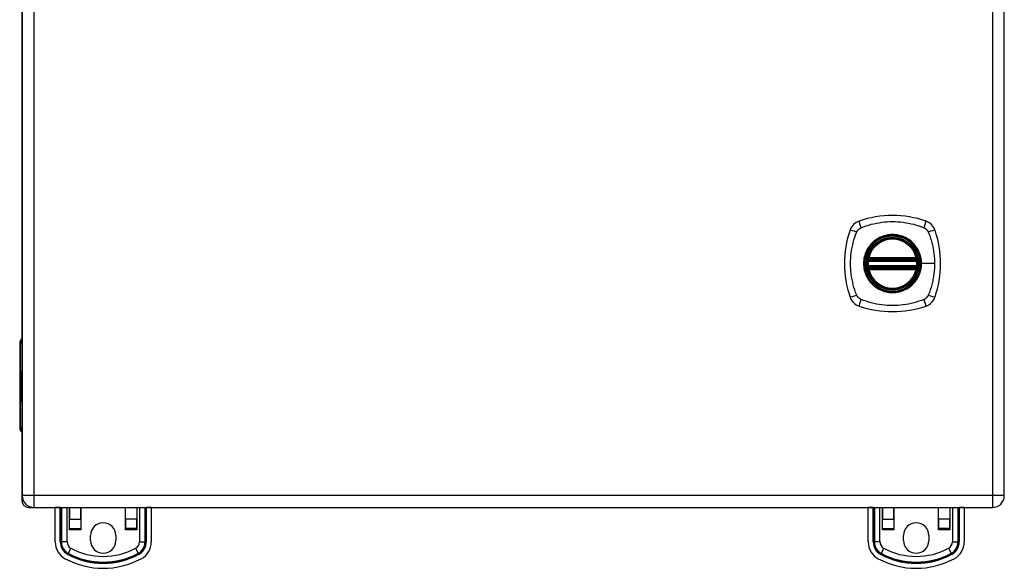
# Model space of a CAD drawing. Header units: inches. Extents: x 5.6 to 93.2, y 7 to 55.8.
# Tile 7 of 11: x 38 to 50.1, y 24.7 to 31.4. Entities that reach past the tile are written whole.
import ezdxf

# ---------------------------------------------------------------- set-up
doc = ezdxf.new("R2010")
doc.units = ezdxf.units.IN
doc.header["$MEASUREMENT"] = 0
doc.layers.add('Visible Edges(ANSI)', color=7, linetype='Continuous', lineweight=25)
doc.layers.add('Visible Tangent Edges(ANSI)', color=7, linetype='Continuous', lineweight=25)

msp = doc.modelspace()

# ---------------------------------------------------------------- linework, layer by layer
at = {"layer": 'Visible Edges(ANSI)'}
for p, q in [((38.03, 37.261), (38.03, 25.553)), ((50.11, 25.553), (50.11, 37.261)), ((38.026, 35.334), (38.026, 27.48)), ((48.442, 28.466), (49.028, 28.466)), ((48.438, 28.446), (49.032, 28.446)), ((49.032, 28.368), (48.438, 28.368)), ((49.028, 28.348), (48.442, 28.348)), ((37.999, 27.431), (37.999, 26.383)), ((38.023, 27.082), (38.03, 27.082)), ((38.023, 26.98), (38.023, 27.082)), ((38.011, 26.998), (38.023, 26.98)), ((38.022, 26.96), (38.011, 26.992)), ((38.017, 26.958), (38.022, 26.96)), ((38.017, 26.958), (38.03, 26.958)), ((38.03, 26.931), (38.017, 26.958)), ((38.018, 26.914), (38.028, 26.914)), ((38.019, 26.914), (38.029, 26.914)), ((38.019, 26.875), (38.019, 26.914)), ((38.022, 26.96), (38.03, 26.96)), ((38.023, 26.98), (38.03, 26.98)), ((38.023, 26.912), (38.029, 26.912)), ((38.023, 26.912), (38.023, 26.887)), ((38.024, 26.978), (38.03, 26.969)), ((38.03, 26.978), (38.024, 26.978)), ((38.029, 26.917), (38.03, 26.92)), ((38.029, 26.917), (38.03, 26.917)), ((38.011, 26.877), (38.021, 26.851)), ((38.011, 26.86), (38.011, 26.877)), ((38.011, 26.86), (38.018, 26.86)), ((38.018, 26.845), (38.011, 26.86)), ((38.011, 26.835), (38.018, 26.843)), ((38.011, 26.835), (38.025, 26.835)), ((38.011, 26.818), (38.011, 26.835)), ((38.021, 26.832), (38.011, 26.818)), ((38.011, 26.811), (38.03, 26.801)), ((38.011, 26.797), (38.011, 26.811)), ((38.011, 26.797), (38.029, 26.797)), ((38.019, 26.793), (38.011, 26.797)), ((38.011, 26.775), (38.023, 26.769)), ((38.011, 26.761), (38.011, 26.775)), ((38.015, 26.882), (38.012, 26.882)), ((38.018, 26.845), (38.028, 26.845)), ((38.018, 26.843), (38.018, 26.845)), ((38.018, 26.843), (38.026, 26.843)), ((38.019, 26.875), (38.028, 26.875)), ((38.021, 26.851), (38.03, 26.865)), ((38.021, 26.851), (38.03, 26.851)), ((38.021, 26.832), (38.027, 26.832)), ((38.03, 26.808), (38.021, 26.832)), ((38.024, 26.886), (38.03, 26.886)), ((38.03, 26.848), (38.024, 26.84)), ((38.024, 26.84), (38.024, 26.838)), ((38.024, 26.838), (38.03, 26.825)), ((38.024, 26.769), (38.03, 26.769)), ((38.025, 26.838), (38.03, 26.844)), ((38.03, 26.838), (38.025, 26.838)), ((38.027, 26.79), (38.027, 26.787)), ((38.027, 26.79), (38.03, 26.79)), ((38.03, 26.789), (38.027, 26.79)), ((38.028, 26.833), (38.03, 26.833)), ((38.03, 26.829), (38.028, 26.833)), ((38.029, 26.801), (38.029, 26.797)), ((38.029, 26.797), (38.03, 26.797)), ((38.029, 26.785), (38.03, 26.785)), ((38.029, 26.769), (38.029, 26.761)), ((38.011, 26.761), (38.029, 26.761)), ((38.019, 26.757), (38.011, 26.761)), ((38.011, 26.74), (38.023, 26.734)), ((38.011, 26.726), (38.011, 26.74)), ((38.011, 26.726), (38.029, 26.726)), ((38.023, 26.719), (38.011, 26.726)), ((38.019, 26.757), (38.03, 26.757)), ((38.024, 26.733), (38.03, 26.733)), ((38.025, 26.751), (38.028, 26.751)), ((38.029, 26.761), (38.03, 26.761)), ((38.029, 26.733), (38.029, 26.726)), ((38.029, 26.726), (38.03, 26.726)), ((38.026, 26.334), (38.026, 25.491)), ((38.03, 25.553), (38.03, 25.553)), ((38.11, 25.407), (38.176, 25.407)), ((38.176, 25.407), (49.964, 25.407)), ((38.436, 25.407), (38.436, 25.407)), ((38.436, 24.984), (38.436, 25.407)), ((38.498, 25.407), (38.498, 25.407)), ((38.612, 25.407), (38.612, 25.265)), ((38.612, 25.132), (38.612, 25.407)), ((38.75, 25.265), (38.75, 25.407)), ((38.751, 25.407), (38.751, 25.132)), ((39.302, 25.132), (39.302, 25.407)), ((39.302, 25.265), (39.302, 25.407)), ((39.44, 25.407), (39.44, 25.132)), ((39.44, 25.407), (39.44, 25.265)), ((39.555, 25.407), (39.555, 25.407)), ((39.617, 25.407), (39.617, 24.984)), ((39.617, 25.407), (39.617, 25.407)), ((48.436, 25.407), (48.436, 25.407)), ((48.436, 24.984), (48.436, 25.407)), ((48.498, 25.407), (48.498, 25.407)), ((48.612, 25.407), (48.612, 25.265)), ((48.612, 25.132), (48.612, 25.407)), ((48.75, 25.265), (48.75, 25.407)), ((48.751, 25.407), (48.751, 25.132)), ((49.302, 25.132), (49.302, 25.407)), ((49.302, 25.265), (49.302, 25.407)), ((49.44, 25.407), (49.44, 25.132)), ((49.44, 25.407), (49.44, 25.265)), ((49.555, 25.407), (49.555, 25.407)), ((49.617, 25.407), (49.617, 24.984)), ((49.617, 25.407), (49.617, 25.407)), ((38.612, 25.148), (38.612, 25.265)), ((38.75, 25.265), (38.75, 25.148)), ((39.302, 25.265), (39.302, 25.148)), ((39.44, 25.148), (39.44, 25.265)), ((48.612, 25.148), (48.612, 25.265)), ((48.75, 25.265), (48.75, 25.148)), ((49.302, 25.265), (49.302, 25.148)), ((49.44, 25.148), (49.44, 25.265)), ((38.612, 25.132), (38.612, 25.148)), ((38.612, 25.132), (38.612, 25.132)), ((38.75, 25.148), (38.75, 25.132)), ((38.751, 25.132), (38.75, 25.132)), ((39.302, 25.148), (39.302, 25.132)), ((39.302, 25.132), (39.302, 25.132)), ((39.44, 25.132), (39.44, 25.148)), ((39.44, 25.132), (39.44, 25.132)), ((48.612, 25.132), (48.612, 25.148)), ((48.612, 25.132), (48.612, 25.132)), ((48.75, 25.148), (48.75, 25.132)), ((48.751, 25.132), (48.75, 25.132)), ((49.302, 25.148), (49.302, 25.132)), ((49.302, 25.132), (49.302, 25.132)), ((49.44, 25.132), (49.44, 25.148)), ((49.44, 25.132), (49.44, 25.132)), ((38.87, 25.001), (38.87, 25.063)), ((39.182, 25.063), (39.182, 25.001)), ((48.87, 25.001), (48.87, 25.063)), ((49.182, 25.063), (49.182, 25.001))]:
    msp.add_line(p, q, dxfattribs=at)
at = {"layer": 'Visible Edges(ANSI)', "flags": 128}
for points in [[(48.427, 28.46), (48.427, 28.46), (48.427, 28.46), (48.427, 28.46), (48.427, 28.459), (48.426, 28.459), (48.426, 28.458), (48.426, 28.458), (48.426, 28.457), (48.426, 28.456), (48.426, 28.455), (48.426, 28.454), (48.426, 28.453), (48.425, 28.452), (48.425, 28.451), (48.425, 28.449), (48.425, 28.448), (48.425, 28.447), (48.424, 28.445), (48.424, 28.444), (48.424, 28.442), (48.424, 28.44), (48.424, 28.439), (48.424, 28.437), (48.423, 28.436)], [(48.423, 28.378), (48.424, 28.377), (48.424, 28.375), (48.424, 28.374), (48.424, 28.372), (48.424, 28.371), (48.424, 28.369), (48.425, 28.368), (48.425, 28.366), (48.425, 28.365), (48.425, 28.364), (48.425, 28.362), (48.426, 28.361), (48.426, 28.36), (48.426, 28.359), (48.426, 28.358), (48.426, 28.357), (48.426, 28.356), (48.426, 28.356), (48.426, 28.355), (48.427, 28.355), (48.427, 28.354), (48.427, 28.354), (48.427, 28.354), (48.427, 28.354)], [(49.047, 28.436), (49.047, 28.437), (49.046, 28.439), (49.046, 28.44), (49.046, 28.442), (49.046, 28.444), (49.046, 28.445), (49.046, 28.447), (49.045, 28.448), (49.045, 28.449), (49.045, 28.451), (49.045, 28.452), (49.045, 28.453), (49.045, 28.454), (49.044, 28.455), (49.044, 28.456), (49.044, 28.457), (49.044, 28.458), (49.044, 28.458), (49.044, 28.459), (49.044, 28.459), (49.044, 28.46), (49.044, 28.46), (49.044, 28.46), (49.044, 28.46)], [(49.044, 28.354), (49.044, 28.354), (49.044, 28.354), (49.044, 28.354), (49.044, 28.355), (49.044, 28.355), (49.044, 28.356), (49.044, 28.356), (49.044, 28.357), (49.044, 28.358), (49.044, 28.359), (49.045, 28.36), (49.045, 28.361), (49.045, 28.362), (49.045, 28.364), (49.045, 28.365), (49.045, 28.366), (49.046, 28.368), (49.046, 28.369), (49.046, 28.371), (49.046, 28.372), (49.046, 28.374), (49.046, 28.375), (49.047, 28.377), (49.047, 28.378)]]:
    msp.add_lwpolyline(points, dxfattribs=at)
at = {"layer": 'Visible Edges(ANSI)'}
for radius in [0.32, 0.315]:
    msp.add_circle((48.735, 28.407), radius, dxfattribs=at)
for centre, radius, start, end in [((48.735, 27.718), 1.28, 71.2278, 108.7722), ((48.38, 28.762), 0.177, 108.7722, 161.2278), ((49.09, 28.762), 0.177, 18.7722, 71.2278), ((49.424, 28.407), 1.28, 161.2278, 198.7722), ((48.735, 28.407), 0.313, 13.6344, 166.3656), ((48.046, 28.407), 1.28, 341.2278, 18.7722), ((48.735, 28.407), 0.313, 166.3656, 170.216), ((48.442, 28.478), 0.0118, 166.3656, 270), ((49.028, 28.478), 0.0118, 270, 13.6344), ((48.735, 28.407), 0.313, 9.784, 13.6344), ((48.735, 28.407), 0.313, 174.7499, 185.2501), ((48.438, 28.458), 0.0118, 170.216, 270), ((48.438, 28.356), 0.0118, 90, 189.784), ((48.735, 28.407), 0.313, 189.784, 193.6344), ((48.442, 28.336), 0.0118, 90, 193.6344), ((49.028, 28.336), 0.0118, 346.3656, 90), ((49.032, 28.458), 0.0118, 270, 9.784), ((49.032, 28.356), 0.0118, 350.216, 90), ((48.735, 28.407), 0.313, 346.3656, 350.216), ((48.735, 28.407), 0.313, 354.7499, 5.2501), ((48.735, 28.407), 0.313, 193.6344, 346.3656), ((48.38, 28.052), 0.177, 198.7722, 251.2278), ((49.09, 28.052), 0.177, 288.7722, 341.2278), ((48.735, 29.096), 1.28, 251.2278, 288.7722), ((38.058, 27.431), 0.0591, 118.2119, 180), ((38.058, 26.383), 0.0591, 180, 241.7881), ((38.11, 25.491), 0.084, 180, 270), ((38.176, 25.553), 0.146, 180, 270), ((49.964, 25.553), 0.146, 270, 0), ((39.026, 25.063), 0.156, 0, 180), ((49.026, 25.063), 0.156, 0, 180), ((38.672, 24.984), 0.236, 180, 241.7058), ((39.026, 25.001), 0.156, 180, 0), ((39.381, 24.984), 0.236, 298.2942, 0), ((48.672, 24.984), 0.236, 180, 241.7058), ((49.026, 25.001), 0.156, 180, 0), ((49.381, 24.984), 0.236, 298.2942, 0), ((39.026, 25.643), 0.984, 241.7058, 298.2942), ((49.026, 25.643), 0.984, 241.7058, 298.2942)]:
    msp.add_arc(centre, radius, start, end, dxfattribs=at)
for centre, major_axis, ratio, start_param, end_param in [((38.196, 26.992), (0.169, -0.145), 0.69742, 3.954564, 4.030117), ((38.196, 26.998), (-0.196, 0.045), 0.469835, 0.381703, 0.457256), ((38.018, 26.908), (0, 0.0207), 0.34202, 6.223227, 7.706685), ((38.033, 26.901), (0, 0.0637), 0.34202, 1.4235, 1.873336), ((38.025, 26.895), (0, -0.0322), 0.34202, 4.270443, 5.106151), ((38.018, 26.904), (0, 0.0101), 0.34202, 5.995661, 7.412036), ((38.018, 26.887), (0, 0.0418), 0.34202, 5.483273, 6.223227), ((38.022, 26.895), (0, 0.0176), 0.34202, 5.050628, 6.160969), ((38.024, 26.896), (0, -0.01), 0.34202, 5.784976, 7.176186), ((38.024, 26.897), (0, 0.0115), 0.34202, 4.034593, 5.050628), ((38.02, 26.894), (0, -0.0314), 0.34202, 1.983582, 2.341681), ((38.02, 26.894), (0, 0.0346), 0.34202, 5.305041, 5.465997), ((38.024, 26.902), (0, -0.0296), 0.34202, 5.867021, 6.69935), ((38.016, 26.745), (0, 0.0488), 0.34202, 5.717685, 6.108652), ((38.024, 26.781), (0, -0.0129), 0.34202, 6.108652, 6.694335), ((38.023, 26.775), (0, 0.0132), 0.34202, 4.817632, 5.717685), ((38.025, 26.775), (0, 0.0063), 0.34202, 3.552742, 4.817632), ((38.022, 26.765), (0, -0.0252), 0.34202, 2.046589, 2.572814), ((38.025, 26.89), (0, -0.016), 0.34202, 0.416165, 1.032695), ((38.023, 26.767), (0, 0.0252), 0.34202, 5.396304, 5.525449), ((38.016, 26.709), (0, 0.0488), 0.34202, 5.734426, 6.123063), ((38.024, 26.746), (0, -0.0129), 0.34202, 6.108516, 6.694188), ((38.025, 26.749), (0, -0.0302), 0.34202, 6.091199, 6.605631), ((38.023, 26.739), (0, 0.0132), 0.34202, 4.818901, 5.717844), ((38.025, 26.784), (0, -0.0302), 0.34202, 0.063127, 0.29658), ((38.022, 26.731), (0, -0.0258), 0.34202, 2.041005, 2.686948), ((38.025, 26.74), (0, 0.0063), 0.34202, 3.552596, 4.818901), ((38.027, 26.765), (0, -0.0106), 0.34202, 0.29658, 0.828674), ((38.027, 26.731), (0, -0.011), 0.34202, 0.322446, 0.842343)]:
    msp.add_ellipse(centre, major_axis=major_axis, ratio=ratio, start_param=start_param, end_param=end_param, dxfattribs=at)
at = {"layer": 'Visible Tangent Edges(ANSI)'}
for p, q in [((38.176, 25.553), (38.176, 37.261)), ((49.964, 37.261), (49.964, 25.553)), ((48.431, 28.481), (48.442, 28.478)), ((48.442, 28.466), (48.442, 28.478)), ((49.028, 28.478), (48.442, 28.478)), ((48.442, 28.456), (48.442, 28.466)), ((49.028, 28.478), (49.039, 28.481)), ((49.028, 28.478), (49.028, 28.466)), ((49.028, 28.466), (49.028, 28.456)), ((48.423, 28.436), (48.435, 28.435)), ((48.423, 28.378), (48.435, 28.38)), ((48.433, 28.459), (48.427, 28.46)), ((48.427, 28.354), (48.433, 28.355)), ((48.435, 28.435), (49.035, 28.435)), ((49.035, 28.38), (48.435, 28.38)), ((48.438, 28.446), (48.438, 28.457)), ((48.438, 28.358), (48.438, 28.368)), ((48.442, 28.456), (49.028, 28.456)), ((48.442, 28.348), (48.442, 28.358)), ((49.028, 28.358), (48.442, 28.358)), ((48.442, 28.336), (48.442, 28.348)), ((49.028, 28.358), (49.028, 28.348)), ((49.028, 28.348), (49.028, 28.336)), ((49.032, 28.457), (49.032, 28.446)), ((49.032, 28.368), (49.032, 28.358)), ((49.035, 28.435), (49.047, 28.436)), ((49.035, 28.38), (49.047, 28.378)), ((49.044, 28.46), (49.038, 28.459)), ((49.038, 28.355), (49.044, 28.354)), ((49.087, 28.407), (49.092, 28.407)), ((49.252, 28.407), (49.092, 28.407)), ((48.442, 28.336), (48.431, 28.333)), ((48.442, 28.336), (49.028, 28.336)), ((49.039, 28.333), (49.028, 28.336)), ((38.011, 27.431), (37.999, 27.431)), ((38.011, 26.998), (38.011, 27.431)), ((38.011, 27.431), (38.03, 27.431)), ((38.011, 26.383), (38.011, 26.992)), ((38.011, 26.911), (38.016, 26.911)), ((38.027, 26.889), (38.03, 26.889)), ((38.028, 26.901), (38.03, 26.901)), ((38.019, 26.793), (38.03, 26.793)), ((38.025, 26.786), (38.027, 26.786)), ((38.026, 26.77), (38.03, 26.77)), ((38.027, 26.776), (38.03, 26.776)), ((38.023, 26.719), (38.027, 26.719)), ((38.026, 26.734), (38.03, 26.734)), ((38.027, 26.741), (38.03, 26.741)), ((37.999, 26.383), (38.011, 26.383)), ((38.03, 26.383), (38.011, 26.383)), ((38.026, 25.491), (38.044, 25.491)), ((38.176, 25.553), (38.03, 25.553)), ((38.176, 25.407), (38.176, 25.553)), ((49.964, 25.553), (38.176, 25.553)), ((49.964, 25.553), (49.964, 25.407)), ((50.11, 25.553), (49.964, 25.553)), ((38.11, 25.423), (38.11, 25.407)), ((38.498, 25.407), (38.436, 25.407)), ((38.498, 24.984), (38.498, 25.407)), ((38.505, 24.984), (38.505, 25.407)), ((38.512, 25.407), (38.512, 24.984)), ((38.581, 24.984), (38.581, 25.407)), ((39.471, 25.407), (39.471, 24.984)), ((39.541, 24.984), (39.541, 25.407)), ((39.548, 25.407), (39.548, 24.984)), ((39.555, 25.407), (39.555, 24.984)), ((39.617, 25.407), (39.555, 25.407)), ((48.498, 25.407), (48.436, 25.407)), ((48.498, 24.984), (48.498, 25.407)), ((48.505, 24.984), (48.505, 25.407)), ((48.512, 25.407), (48.512, 24.984)), ((48.581, 24.984), (48.581, 25.407)), ((49.471, 25.407), (49.471, 24.984)), ((49.541, 24.984), (49.541, 25.407)), ((49.548, 25.407), (49.548, 24.984)), ((49.555, 25.407), (49.555, 24.984)), ((49.617, 25.407), (49.555, 25.407)), ((38.612, 25.265), (38.75, 25.265)), ((39.44, 25.265), (39.302, 25.265)), ((48.612, 25.265), (48.75, 25.265)), ((49.44, 25.265), (49.302, 25.265)), ((38.612, 25.148), (38.75, 25.148)), ((38.75, 25.132), (38.612, 25.132)), ((39.44, 25.148), (39.302, 25.148)), ((39.44, 25.132), (39.302, 25.132)), ((48.612, 25.148), (48.75, 25.148)), ((48.75, 25.132), (48.612, 25.132)), ((49.44, 25.148), (49.302, 25.148)), ((49.44, 25.132), (49.302, 25.132)), ((38.498, 24.984), (38.505, 24.984)), ((38.512, 24.984), (38.505, 24.984)), ((38.581, 24.984), (38.512, 24.984)), ((39.471, 24.984), (39.541, 24.984)), ((39.541, 24.984), (39.548, 24.984)), ((39.555, 24.984), (39.548, 24.984)), ((48.498, 24.984), (48.505, 24.984)), ((48.512, 24.984), (48.505, 24.984)), ((48.581, 24.984), (48.512, 24.984)), ((49.471, 24.984), (49.541, 24.984)), ((49.541, 24.984), (49.548, 24.984)), ((49.555, 24.984), (49.548, 24.984)), ((38.589, 24.831), (38.592, 24.837)), ((38.596, 24.844), (38.592, 24.837)), ((38.629, 24.905), (38.596, 24.844)), ((39.424, 24.905), (39.456, 24.844)), ((39.456, 24.844), (39.46, 24.837)), ((39.463, 24.831), (39.46, 24.837)), ((48.589, 24.831), (48.592, 24.837)), ((48.596, 24.844), (48.592, 24.837)), ((48.629, 24.905), (48.596, 24.844)), ((49.424, 24.905), (49.456, 24.844)), ((49.456, 24.844), (49.46, 24.837)), ((49.463, 24.831), (49.46, 24.837))]:
    msp.add_line(p, q, dxfattribs=at)
at = {"layer": 'Visible Tangent Edges(ANSI)', "flags": 128}
for points in [[(48.295, 28.796), (48.297, 28.798), (48.298, 28.801), (48.299, 28.804), (48.301, 28.807), (48.303, 28.809), (48.304, 28.812), (48.306, 28.814), (48.308, 28.817), (48.31, 28.819), (48.312, 28.821), (48.314, 28.824), (48.316, 28.826), (48.319, 28.828), (48.321, 28.83), (48.323, 28.832), (48.326, 28.834), (48.328, 28.836), (48.331, 28.838), (48.333, 28.839), (48.336, 28.841), (48.338, 28.843), (48.341, 28.844), (48.344, 28.846), (48.347, 28.847)], [(48.347, 28.847), (48.38, 28.861), (48.411, 28.871), (48.442, 28.881), (48.474, 28.89), (48.506, 28.897), (48.538, 28.904), (48.571, 28.91), (48.603, 28.915), (48.636, 28.919), (48.669, 28.921), (48.702, 28.923), (48.735, 28.924), (48.768, 28.923), (48.801, 28.921), (48.834, 28.919), (48.867, 28.915), (48.899, 28.91), (48.932, 28.904), (48.964, 28.897), (48.996, 28.89), (49.028, 28.881), (49.059, 28.871), (49.09, 28.861), (49.124, 28.847)], [(49.124, 28.847), (49.125, 28.846), (49.126, 28.846), (49.128, 28.845), (49.129, 28.844), (49.131, 28.843), (49.132, 28.843), (49.133, 28.842), (49.135, 28.841), (49.136, 28.84), (49.137, 28.839), (49.138, 28.839), (49.14, 28.838), (49.141, 28.837), (49.142, 28.836), (49.143, 28.835), (49.145, 28.834), (49.146, 28.833), (49.147, 28.832), (49.148, 28.831), (49.149, 28.83), (49.151, 28.829), (49.152, 28.828), (49.153, 28.827), (49.154, 28.826)], [(49.154, 28.826), (49.155, 28.825), (49.156, 28.824), (49.157, 28.822), (49.158, 28.821), (49.159, 28.82), (49.16, 28.819), (49.161, 28.818), (49.162, 28.817), (49.163, 28.815), (49.164, 28.814), (49.165, 28.813), (49.166, 28.812), (49.167, 28.81), (49.167, 28.809), (49.168, 28.808), (49.169, 28.807), (49.17, 28.805), (49.171, 28.804), (49.172, 28.803), (49.172, 28.801), (49.173, 28.8), (49.174, 28.798), (49.174, 28.797), (49.175, 28.796)], [(48.295, 28.018), (48.281, 28.052), (48.271, 28.083), (48.261, 28.114), (48.253, 28.146), (48.245, 28.178), (48.238, 28.21), (48.232, 28.243), (48.227, 28.275), (48.223, 28.308), (48.221, 28.341), (48.219, 28.374), (48.219, 28.407), (48.219, 28.44), (48.221, 28.473), (48.223, 28.506), (48.227, 28.539), (48.232, 28.571), (48.238, 28.604), (48.245, 28.636), (48.253, 28.668), (48.261, 28.7), (48.271, 28.731), (48.281, 28.762), (48.295, 28.796)], [(49.087, 28.407), (49.084, 28.357), (49.073, 28.308), (49.055, 28.261), (49.031, 28.216), (49.001, 28.176), (48.966, 28.141), (48.926, 28.111), (48.881, 28.087), (48.834, 28.069), (48.785, 28.058), (48.735, 28.055), (48.684, 28.059), (48.636, 28.069), (48.588, 28.087), (48.544, 28.111), (48.504, 28.141), (48.469, 28.176), (48.439, 28.217), (48.415, 28.261), (48.397, 28.308), (48.387, 28.357), (48.383, 28.407), (48.387, 28.458), (48.397, 28.507), (48.415, 28.554), (48.439, 28.598), (48.469, 28.638), (48.504, 28.673), (48.545, 28.703), (48.589, 28.727), (48.636, 28.745), (48.685, 28.756), (48.735, 28.759), (48.786, 28.756), (48.835, 28.745), (48.882, 28.727), (48.926, 28.703), (48.966, 28.673), (49.002, 28.638), (49.032, 28.598), (49.056, 28.553), (49.073, 28.506), (49.084, 28.457), (49.087, 28.407)], [(48.963, 28.682), (48.947, 28.694), (48.93, 28.706), (48.912, 28.717), (48.894, 28.726), (48.875, 28.735), (48.856, 28.743), (48.837, 28.749), (48.817, 28.754), (48.797, 28.759), (48.776, 28.762), (48.756, 28.763), (48.735, 28.764), (48.714, 28.763), (48.694, 28.762), (48.673, 28.759), (48.653, 28.754), (48.633, 28.749), (48.614, 28.743), (48.595, 28.735), (48.576, 28.726), (48.558, 28.717), (48.54, 28.706), (48.524, 28.694), (48.508, 28.682)], [(49.175, 28.796), (49.183, 28.777), (49.189, 28.762), (49.194, 28.747), (49.199, 28.731), (49.204, 28.715), (49.209, 28.7), (49.213, 28.684), (49.218, 28.668), (49.222, 28.652), (49.226, 28.636), (49.229, 28.62), (49.232, 28.604), (49.235, 28.588), (49.238, 28.571), (49.241, 28.555), (49.243, 28.539), (49.245, 28.522), (49.247, 28.506), (49.248, 28.49), (49.25, 28.473), (49.25, 28.457), (49.251, 28.44), (49.252, 28.424), (49.252, 28.407)], [(48.461, 28.635), (48.448, 28.618), (48.436, 28.602), (48.425, 28.584), (48.416, 28.566), (48.407, 28.547), (48.399, 28.528), (48.393, 28.508), (48.388, 28.489), (48.384, 28.468), (48.381, 28.448), (48.379, 28.428), (48.378, 28.407), (48.379, 28.386), (48.381, 28.366), (48.384, 28.346), (48.388, 28.325), (48.393, 28.305), (48.4, 28.286), (48.407, 28.267), (48.416, 28.248), (48.426, 28.23), (48.436, 28.212), (48.448, 28.196), (48.461, 28.18)], [(48.508, 28.682), (48.505, 28.68), (48.503, 28.678), (48.501, 28.676), (48.499, 28.674), (48.497, 28.673), (48.495, 28.671), (48.493, 28.669), (48.491, 28.667), (48.489, 28.665), (48.487, 28.663), (48.485, 28.661), (48.483, 28.659), (48.481, 28.657), (48.479, 28.655), (48.477, 28.653), (48.475, 28.651), (48.473, 28.649), (48.471, 28.647), (48.47, 28.645), (48.468, 28.643), (48.466, 28.641), (48.464, 28.639), (48.462, 28.637), (48.461, 28.635)], [(49.01, 28.635), (49.008, 28.637), (49.006, 28.639), (49.004, 28.641), (49.003, 28.643), (49.001, 28.645), (48.999, 28.647), (48.997, 28.649), (48.995, 28.651), (48.993, 28.653), (48.991, 28.655), (48.989, 28.657), (48.987, 28.659), (48.985, 28.661), (48.983, 28.663), (48.981, 28.665), (48.979, 28.667), (48.977, 28.669), (48.975, 28.671), (48.973, 28.673), (48.971, 28.674), (48.969, 28.676), (48.967, 28.678), (48.965, 28.68), (48.963, 28.682)], [(49.092, 28.407), (49.092, 28.417), (49.091, 28.428), (49.091, 28.438), (49.09, 28.448), (49.088, 28.458), (49.087, 28.469), (49.085, 28.479), (49.082, 28.489), (49.08, 28.499), (49.077, 28.509), (49.074, 28.518), (49.071, 28.528), (49.067, 28.538), (49.063, 28.547), (49.059, 28.557), (49.055, 28.566), (49.05, 28.575), (49.045, 28.584), (49.04, 28.593), (49.034, 28.602), (49.028, 28.61), (49.022, 28.618), (49.016, 28.627), (49.01, 28.635)], [(48.431, 28.481), (48.431, 28.48), (48.431, 28.479), (48.43, 28.478), (48.43, 28.477), (48.43, 28.476), (48.43, 28.475), (48.43, 28.474), (48.43, 28.473), (48.43, 28.472), (48.43, 28.471), (48.43, 28.47), (48.43, 28.469), (48.43, 28.469), (48.43, 28.468), (48.43, 28.467), (48.43, 28.466), (48.431, 28.465), (48.431, 28.464), (48.431, 28.463), (48.431, 28.462), (48.432, 28.462), (48.432, 28.461), (48.432, 28.46), (48.433, 28.459)], [(49.038, 28.459), (49.038, 28.46), (49.038, 28.461), (49.039, 28.462), (49.039, 28.462), (49.039, 28.463), (49.04, 28.464), (49.04, 28.465), (49.04, 28.466), (49.04, 28.467), (49.04, 28.468), (49.04, 28.469), (49.04, 28.469), (49.04, 28.47), (49.04, 28.471), (49.04, 28.472), (49.04, 28.473), (49.04, 28.474), (49.04, 28.475), (49.04, 28.476), (49.04, 28.477), (49.04, 28.478), (49.04, 28.479), (49.04, 28.48), (49.039, 28.481)], [(48.433, 28.355), (48.432, 28.354), (48.432, 28.353), (48.432, 28.353), (48.431, 28.352), (48.431, 28.351), (48.431, 28.35), (48.431, 28.349), (48.43, 28.348), (48.43, 28.347), (48.43, 28.346), (48.43, 28.346), (48.43, 28.345), (48.43, 28.344), (48.43, 28.343), (48.43, 28.342), (48.43, 28.341), (48.43, 28.34), (48.43, 28.339), (48.43, 28.338), (48.43, 28.337), (48.43, 28.336), (48.431, 28.335), (48.431, 28.334), (48.431, 28.333)], [(48.433, 28.459), (48.433, 28.459), (48.433, 28.459), (48.433, 28.459), (48.433, 28.459), (48.434, 28.458), (48.434, 28.458), (48.434, 28.458), (48.434, 28.458), (48.435, 28.458), (48.435, 28.458), (48.435, 28.458), (48.435, 28.458), (48.435, 28.457), (48.436, 28.457), (48.436, 28.457), (48.436, 28.457), (48.436, 28.457), (48.437, 28.457), (48.437, 28.457), (48.437, 28.457), (48.438, 28.457), (48.438, 28.457), (48.438, 28.457), (48.438, 28.457)], [(48.438, 28.358), (48.438, 28.358), (48.438, 28.357), (48.438, 28.357), (48.437, 28.357), (48.437, 28.357), (48.437, 28.357), (48.436, 28.357), (48.436, 28.357), (48.436, 28.357), (48.436, 28.357), (48.435, 28.357), (48.435, 28.357), (48.435, 28.356), (48.435, 28.356), (48.435, 28.356), (48.434, 28.356), (48.434, 28.356), (48.434, 28.356), (48.434, 28.356), (48.433, 28.356), (48.433, 28.355), (48.433, 28.355), (48.433, 28.355), (48.433, 28.355)], [(48.435, 28.435), (48.435, 28.435), (48.436, 28.436), (48.436, 28.437), (48.436, 28.438), (48.436, 28.438), (48.436, 28.439), (48.436, 28.44), (48.437, 28.441), (48.437, 28.441), (48.437, 28.442), (48.437, 28.442), (48.437, 28.443), (48.437, 28.443), (48.438, 28.444), (48.438, 28.444), (48.438, 28.445), (48.438, 28.445), (48.438, 28.446), (48.438, 28.446), (48.438, 28.446), (48.438, 28.446), (48.438, 28.446), (48.438, 28.446), (48.438, 28.446)], [(48.438, 28.368), (48.438, 28.368), (48.438, 28.368), (48.438, 28.368), (48.438, 28.368), (48.438, 28.368), (48.438, 28.369), (48.438, 28.369), (48.438, 28.369), (48.438, 28.37), (48.438, 28.37), (48.437, 28.371), (48.437, 28.371), (48.437, 28.372), (48.437, 28.372), (48.437, 28.373), (48.437, 28.374), (48.436, 28.374), (48.436, 28.375), (48.436, 28.376), (48.436, 28.376), (48.436, 28.377), (48.436, 28.378), (48.435, 28.379), (48.435, 28.38)], [(48.438, 28.457), (48.438, 28.457), (48.439, 28.456), (48.439, 28.456), (48.439, 28.456), (48.439, 28.456), (48.439, 28.456), (48.44, 28.456), (48.44, 28.456), (48.44, 28.456), (48.44, 28.456), (48.44, 28.456), (48.44, 28.456), (48.441, 28.456), (48.441, 28.456), (48.441, 28.456), (48.441, 28.456), (48.441, 28.456), (48.441, 28.456), (48.442, 28.456), (48.442, 28.456), (48.442, 28.456), (48.442, 28.456), (48.442, 28.456), (48.442, 28.456)], [(48.442, 28.358), (48.442, 28.358), (48.442, 28.358), (48.442, 28.358), (48.442, 28.358), (48.442, 28.358), (48.441, 28.358), (48.441, 28.358), (48.441, 28.358), (48.441, 28.358), (48.441, 28.358), (48.441, 28.358), (48.44, 28.358), (48.44, 28.358), (48.44, 28.358), (48.44, 28.358), (48.44, 28.358), (48.44, 28.358), (48.439, 28.358), (48.439, 28.358), (48.439, 28.358), (48.439, 28.358), (48.439, 28.358), (48.438, 28.358), (48.438, 28.358)], [(49.01, 28.18), (49.016, 28.188), (49.022, 28.196), (49.028, 28.204), (49.034, 28.213), (49.04, 28.221), (49.045, 28.23), (49.05, 28.239), (49.055, 28.248), (49.059, 28.258), (49.063, 28.267), (49.067, 28.276), (49.071, 28.286), (49.074, 28.296), (49.077, 28.306), (49.08, 28.315), (49.083, 28.325), (49.085, 28.336), (49.087, 28.346), (49.088, 28.356), (49.09, 28.366), (49.091, 28.376), (49.091, 28.387), (49.092, 28.397), (49.092, 28.407)], [(49.028, 28.456), (49.028, 28.456), (49.028, 28.456), (49.028, 28.456), (49.029, 28.456), (49.029, 28.456), (49.029, 28.456), (49.029, 28.456), (49.029, 28.456), (49.029, 28.456), (49.03, 28.456), (49.03, 28.456), (49.03, 28.456), (49.03, 28.456), (49.03, 28.456), (49.03, 28.456), (49.031, 28.456), (49.031, 28.456), (49.031, 28.456), (49.031, 28.456), (49.031, 28.456), (49.031, 28.456), (49.032, 28.456), (49.032, 28.457), (49.032, 28.457)], [(49.032, 28.358), (49.032, 28.358), (49.032, 28.358), (49.031, 28.358), (49.031, 28.358), (49.031, 28.358), (49.031, 28.358), (49.031, 28.358), (49.031, 28.358), (49.03, 28.358), (49.03, 28.358), (49.03, 28.358), (49.03, 28.358), (49.03, 28.358), (49.03, 28.358), (49.029, 28.358), (49.029, 28.358), (49.029, 28.358), (49.029, 28.358), (49.029, 28.358), (49.029, 28.358), (49.028, 28.358), (49.028, 28.358), (49.028, 28.358), (49.028, 28.358)], [(49.032, 28.457), (49.032, 28.457), (49.032, 28.457), (49.033, 28.457), (49.033, 28.457), (49.033, 28.457), (49.034, 28.457), (49.034, 28.457), (49.034, 28.457), (49.034, 28.457), (49.035, 28.457), (49.035, 28.457), (49.035, 28.458), (49.035, 28.458), (49.035, 28.458), (49.036, 28.458), (49.036, 28.458), (49.036, 28.458), (49.036, 28.458), (49.037, 28.458), (49.037, 28.459), (49.037, 28.459), (49.037, 28.459), (49.037, 28.459), (49.038, 28.459)], [(49.032, 28.446), (49.032, 28.446), (49.032, 28.446), (49.032, 28.446), (49.032, 28.446), (49.032, 28.446), (49.032, 28.446), (49.032, 28.445), (49.032, 28.445), (49.033, 28.444), (49.033, 28.444), (49.033, 28.443), (49.033, 28.443), (49.033, 28.442), (49.033, 28.442), (49.034, 28.441), (49.034, 28.441), (49.034, 28.44), (49.034, 28.439), (49.034, 28.438), (49.034, 28.438), (49.035, 28.437), (49.035, 28.436), (49.035, 28.435), (49.035, 28.435)], [(49.035, 28.38), (49.035, 28.379), (49.035, 28.378), (49.035, 28.377), (49.034, 28.376), (49.034, 28.376), (49.034, 28.375), (49.034, 28.374), (49.034, 28.374), (49.034, 28.373), (49.033, 28.372), (49.033, 28.372), (49.033, 28.371), (49.033, 28.371), (49.033, 28.37), (49.033, 28.37), (49.032, 28.369), (49.032, 28.369), (49.032, 28.369), (49.032, 28.368), (49.032, 28.368), (49.032, 28.368), (49.032, 28.368), (49.032, 28.368), (49.032, 28.368)], [(49.038, 28.355), (49.037, 28.355), (49.037, 28.355), (49.037, 28.355), (49.037, 28.356), (49.037, 28.356), (49.036, 28.356), (49.036, 28.356), (49.036, 28.356), (49.036, 28.356), (49.035, 28.356), (49.035, 28.356), (49.035, 28.357), (49.035, 28.357), (49.035, 28.357), (49.034, 28.357), (49.034, 28.357), (49.034, 28.357), (49.034, 28.357), (49.033, 28.357), (49.033, 28.357), (49.033, 28.357), (49.032, 28.357), (49.032, 28.358), (49.032, 28.358)], [(49.039, 28.333), (49.04, 28.334), (49.04, 28.335), (49.04, 28.336), (49.04, 28.337), (49.04, 28.338), (49.04, 28.339), (49.04, 28.34), (49.04, 28.341), (49.04, 28.342), (49.04, 28.343), (49.04, 28.344), (49.04, 28.345), (49.04, 28.346), (49.04, 28.346), (49.04, 28.347), (49.04, 28.348), (49.04, 28.349), (49.04, 28.35), (49.039, 28.351), (49.039, 28.352), (49.039, 28.353), (49.038, 28.353), (49.038, 28.354), (49.038, 28.355)], [(49.252, 28.407), (49.252, 28.391), (49.251, 28.374), (49.25, 28.358), (49.25, 28.341), (49.248, 28.325), (49.247, 28.308), (49.245, 28.292), (49.243, 28.275), (49.241, 28.259), (49.238, 28.243), (49.235, 28.226), (49.232, 28.21), (49.229, 28.194), (49.226, 28.178), (49.222, 28.162), (49.218, 28.146), (49.213, 28.13), (49.209, 28.114), (49.204, 28.099), (49.199, 28.083), (49.194, 28.068), (49.189, 28.052), (49.183, 28.037), (49.175, 28.018)], [(48.461, 28.18), (48.462, 28.177), (48.464, 28.175), (48.466, 28.173), (48.468, 28.171), (48.47, 28.169), (48.471, 28.167), (48.473, 28.165), (48.475, 28.163), (48.477, 28.161), (48.479, 28.159), (48.481, 28.157), (48.483, 28.155), (48.485, 28.153), (48.487, 28.151), (48.489, 28.149), (48.491, 28.147), (48.493, 28.145), (48.495, 28.143), (48.497, 28.142), (48.499, 28.14), (48.501, 28.138), (48.503, 28.136), (48.505, 28.134), (48.508, 28.132)], [(48.508, 28.132), (48.524, 28.12), (48.541, 28.108), (48.558, 28.097), (48.576, 28.088), (48.595, 28.079), (48.614, 28.071), (48.634, 28.065), (48.654, 28.06), (48.674, 28.056), (48.694, 28.053), (48.714, 28.051), (48.735, 28.05), (48.756, 28.051), (48.776, 28.053), (48.797, 28.056), (48.817, 28.06), (48.837, 28.065), (48.856, 28.071), (48.875, 28.079), (48.894, 28.088), (48.912, 28.097), (48.93, 28.108), (48.947, 28.12), (48.963, 28.132)], [(48.963, 28.132), (48.965, 28.134), (48.967, 28.136), (48.969, 28.138), (48.971, 28.14), (48.973, 28.142), (48.975, 28.143), (48.977, 28.145), (48.979, 28.147), (48.981, 28.149), (48.983, 28.151), (48.985, 28.153), (48.987, 28.155), (48.989, 28.157), (48.991, 28.159), (48.993, 28.161), (48.995, 28.163), (48.997, 28.165), (48.999, 28.167), (49.001, 28.169), (49.002, 28.171), (49.004, 28.173), (49.006, 28.175), (49.008, 28.177), (49.01, 28.18)], [(48.347, 27.967), (48.344, 27.968), (48.341, 27.97), (48.338, 27.971), (48.336, 27.973), (48.333, 27.975), (48.331, 27.976), (48.328, 27.978), (48.326, 27.98), (48.323, 27.982), (48.321, 27.984), (48.319, 27.986), (48.316, 27.988), (48.314, 27.99), (48.312, 27.993), (48.31, 27.995), (48.308, 27.997), (48.306, 28), (48.305, 28.002), (48.303, 28.005), (48.301, 28.008), (48.3, 28.01), (48.298, 28.013), (48.297, 28.016), (48.295, 28.018)], [(49.175, 28.018), (49.174, 28.016), (49.172, 28.013), (49.171, 28.01), (49.169, 28.008), (49.168, 28.005), (49.166, 28.002), (49.164, 28), (49.162, 27.998), (49.16, 27.995), (49.158, 27.993), (49.156, 27.991), (49.154, 27.988), (49.152, 27.986), (49.149, 27.984), (49.147, 27.982), (49.145, 27.98), (49.142, 27.978), (49.14, 27.976), (49.137, 27.975), (49.135, 27.973), (49.132, 27.971), (49.129, 27.97), (49.127, 27.968), (49.124, 27.967)], [(49.124, 27.967), (49.09, 27.953), (49.059, 27.943), (49.028, 27.933), (48.996, 27.924), (48.964, 27.917), (48.932, 27.91), (48.899, 27.904), (48.867, 27.899), (48.834, 27.895), (48.801, 27.893), (48.768, 27.891), (48.735, 27.89), (48.702, 27.891), (48.669, 27.893), (48.636, 27.895), (48.603, 27.899), (48.571, 27.904), (48.538, 27.91), (48.506, 27.917), (48.474, 27.924), (48.442, 27.933), (48.411, 27.943), (48.38, 27.953), (48.347, 27.967)]]:
    msp.add_lwpolyline(points, dxfattribs=at)
at = {"layer": 'Visible Tangent Edges(ANSI)'}
for radius in [0.346, 0.342, 0.325, 0.324]:
    msp.add_circle((48.735, 28.407), radius, dxfattribs=at)
for centre, radius, start, end in [((48.735, 28.407), 0.301, 13.6344, 166.3656), ((48.735, 28.407), 0.301, 174.7499, 185.2501), ((48.735, 28.407), 0.301, 354.7499, 5.2501), ((48.735, 28.407), 0.301, 193.6344, 346.3656), ((38.672, 24.984), 0.174, 180, 241.7058), ((38.672, 24.984), 0.167, 180, 241.7058), ((38.672, 24.984), 0.16, 180, 241.7058), ((38.672, 24.984), 0.0902, 180, 241.7058), ((39.381, 24.984), 0.0902, 298.2942, 0), ((39.381, 24.984), 0.16, 298.2942, 0), ((39.381, 24.984), 0.167, 298.2942, 0), ((39.381, 24.984), 0.174, 298.2942, 0), ((48.672, 24.984), 0.174, 180, 241.7058), ((48.672, 24.984), 0.167, 180, 241.7058), ((48.672, 24.984), 0.16, 180, 241.7058), ((48.672, 24.984), 0.0902, 180, 241.7058), ((49.381, 24.984), 0.0902, 298.2942, 0), ((49.381, 24.984), 0.16, 298.2942, 0), ((49.381, 24.984), 0.167, 298.2942, 0), ((49.381, 24.984), 0.174, 298.2942, 0), ((39.026, 25.643), 0.922, 241.7058, 298.2942), ((39.026, 25.643), 0.915, 241.7058, 298.2942), ((39.026, 25.643), 0.908, 241.7058, 298.2942), ((39.026, 25.643), 0.838, 241.7058, 298.2942), ((49.026, 25.643), 0.922, 241.7058, 298.2942), ((49.026, 25.643), 0.915, 241.7058, 298.2942), ((49.026, 25.643), 0.908, 241.7058, 298.2942), ((49.026, 25.643), 0.838, 241.7058, 298.2942)]:
    msp.add_arc(centre, radius, start, end, dxfattribs=at)
for centre, major_axis, ratio, start_param, end_param in [((48.361, 28.819), (-0.037, 0.112), 0.042597, 0.170073, 1.307344), ((49.109, 28.819), (0.037, 0.112), 0.042597, 4.975842, 6.113112), ((48.323, 28.781), (-0.112, 0.037), 0.042597, 4.975842, 6.113112), ((49.147, 28.781), (0.112, 0.037), 0.042597, 0.170073, 1.307344), ((48.427, 28.46), (0.00773, 0.00893), 0.431674, 4.96723, 6.283185), ((48.438, 28.455), (0.0021, 0.0116), 0.025638, 0, 1.426581), ((49.032, 28.455), (-0.0021, 0.0116), 0.025638, 4.856604, 6.283185), ((49.043, 28.46), (-0.00773, 0.00893), 0.431674, 0, 1.315955), ((48.427, 28.354), (0.00773, -0.00893), 0.431674, 0, 1.315955), ((48.438, 28.359), (0.0021, -0.0116), 0.025638, 4.856604, 6.283185), ((49.032, 28.359), (-0.0021, -0.0116), 0.025638, 0, 1.426581), ((49.043, 28.354), (-0.00773, -0.00893), 0.431674, 4.96723, 6.283185), ((48.323, 28.033), (-0.112, -0.037), 0.042597, 0.170073, 1.307344), ((49.147, 28.033), (0.112, -0.037), 0.042597, 4.975842, 6.113112), ((48.361, 27.995), (-0.037, -0.112), 0.042597, 4.975842, 6.113112), ((49.109, 27.995), (0.037, -0.112), 0.042597, 0.170073, 1.307344), ((38.066, 27.431), (0, 0.0591), 0.939693, 0.711302, 1.570796), ((38.066, 26.383), (0, 0.0591), 0.939693, 1.570796, 2.430291)]:
    msp.add_ellipse(centre, major_axis=major_axis, ratio=ratio, start_param=start_param, end_param=end_param, dxfattribs=at)

doc.saveas('drawing.dxf')
